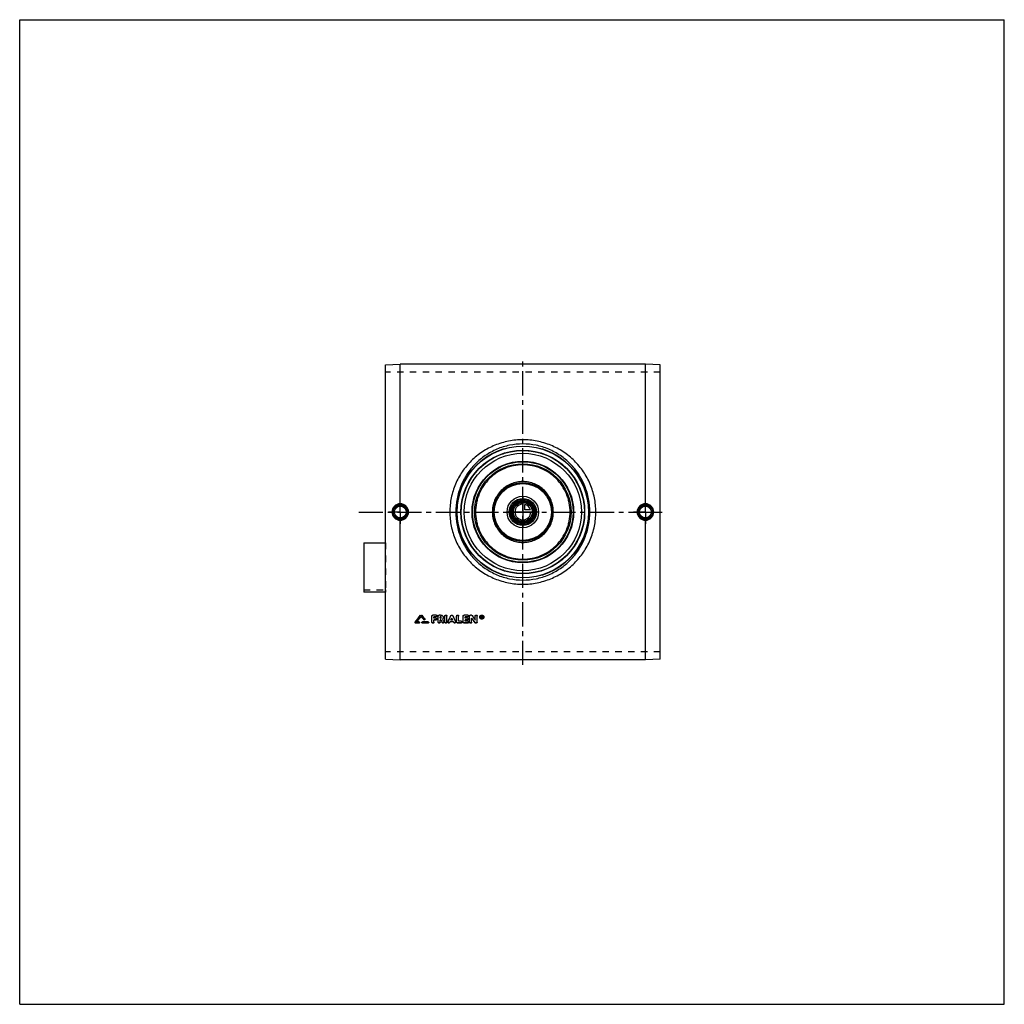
# Model space of a CAD drawing. Header units: millimetres. Extents: x 0 to 1000, y 0 to 1000.
import ezdxf

# ---------------------------------------------------------------- set-up
doc = ezdxf.new("R2010")
doc.units = ezdxf.units.MM
doc.header["$LTSCALE"] = 65.185185
doc.linetypes.add('CENTER', pattern=[0.6, 0.375, -0.075, 0.075, -0.075])
doc.linetypes.add('HIDDEN', pattern=[0.2, 0.1, -0.1])
doc.layers.get('0').update_dxf_attribs({"linetype": 'CONTINUOUS'})
for name, color, linetype in [('ACHSEN_S', 7, 'CONTINUOUS'), ('FASEN', 7, 'CONTINUOUS'), ('KOERPER', 7, 'CONTINUOUS'), ('KONST.EL_MIT_GEO', 7, 'CONTINUOUS'), ('KURVEN', 7, 'CONTINUOUS')]:
    doc.layers.add(name, color=color, linetype=linetype)

msp = doc.modelspace()

# ---------------------------------------------------------------- linework, layer by layer
at = {"color": 7, "linetype": 'Continuous'}
for p, q in [((0, 0), (0, 1000)), ((0, 1000), (1000, 1000)), ((1000, 0), (1000, 1000)), ((0, 0), (1000, 0))]:
    msp.add_line(p, q, dxfattribs=at)
at = {"layer": 'ACHSEN_S', "color": 2, "linetype": 'CENTER'}
for p, q in [((511, 344.7), (511, 655.3)), ((344.5, 500), (655.5, 500))]:
    msp.add_line(p, q, dxfattribs=at)
at = {"layer": 'FASEN', "color": 7, "linetype": 'Continuous'}
for p, q in [((371.5, 649.5), (386.5, 650.3)), ((635.5, 650.3), (386.5, 650.3)), ((650.5, 649.5), (635.5, 650.3)), ((371.5, 350.5), (371.5, 649.5)), ((650.5, 350.5), (650.5, 649.5)), ((371.5, 350.5), (386.5, 349.7)), ((650.5, 350.5), (635.5, 349.7)), ((635.5, 349.7), (386.5, 349.7))]:
    msp.add_line(p, q, dxfattribs=at)
for radius in [62.5, 59.6]:
    msp.add_circle((511, 500), radius, dxfattribs=at)
at = {"layer": 'KOERPER', "color": 8, "linetype": 'HIDDEN'}
for p, q in [((650.5, 642.1), (371.5, 642.1)), ((349.5, 421.1), (371.5, 421.1)), ((371.5, 421.1), (371.5, 418.6)), ((650.5, 357.9), (371.5, 357.9))]:
    msp.add_line(p, q, dxfattribs=at)
at = {"layer": 'KOERPER', "color": 2, "linetype": 'CENTER'}
for p, q in [((386.5, 500), (386.5, 512)), ((635.5, 500), (635.5, 512)), ((386.5, 500), (374.5, 500)), ((386.5, 500), (386.5, 488)), ((386.5, 500), (398.5, 500)), ((635.5, 500), (623.5, 500)), ((635.5, 500), (647.5, 500)), ((635.5, 500), (635.5, 488))]:
    msp.add_line(p, q, dxfattribs=at)
at = {"layer": 'KOERPER', "color": 7, "linetype": 'Continuous'}
msp.add_line((371.5, 418.6), (349.5, 418.6), dxfattribs=at)
msp.add_circle((511, 500), 11.7, dxfattribs=at)
at = {"layer": 'KONST.EL_MIT_GEO', "color": 7, "linetype": 'Continuous'}
for p, q in [((386.5, 508.4), (386.5, 650.3)), ((635.5, 508.4), (635.5, 650.3)), ((386.5, 349.7), (386.5, 491.6)), ((635.5, 349.7), (635.5, 491.6)), ((349.5, 468.7), (349.5, 418.6)), ((349.5, 468.7), (371.5, 468.7)), ((407.3, 395.1), (407.3, 395)), ((408.2, 395.1), (408.2, 395)), ((411.4, 391.2), (411.4, 391.1)), ((418.7, 388.1), (418.7, 394.3)), ((423, 395.3), (419.7, 395.3)), ((419.7, 395.3), (419.7, 395.2)), ((423, 395.2), (419.7, 395.2)), ((423, 393.4), (420.7, 393.4)), ((420.7, 392.1), (420.7, 393.4)), ((422.7, 392.2), (420.7, 392.2)), ((422.7, 392.1), (420.7, 392.1)), ((422.7, 390.3), (420.7, 390.3)), ((420.7, 388.1), (420.7, 390.3)), ((422.7, 392.2), (422.7, 392.1)), ((423, 395.3), (423, 395.2)), ((425, 388.1), (425, 394.3)), ((427.5, 395.3), (426, 395.3)), ((426, 395.3), (426, 395.2)), ((427.5, 395.2), (426, 395.2)), ((427.5, 393.4), (427, 393.4)), ((427, 392.1), (427, 393.4)), ((427.5, 392.2), (427, 392.2)), ((427.5, 392.1), (427, 392.1)), ((427.7, 390.3), (427, 390.3)), ((427, 388.1), (427, 390.3)), ((427.5, 395.3), (427.5, 395.2)), ((427.5, 392.2), (427.5, 392.1)), ((431.9, 388.1), (431.9, 394.3)), ((433.9, 388.1), (433.9, 394.3)), ((437.9, 394.8), (437.9, 394.7)), ((439.7, 390.3), (438, 390.3)), ((439.6, 390.4), (438.1, 390.4)), ((439.8, 394.8), (439.8, 394.7)), ((443.8, 388.1), (443.8, 394.3)), ((445.8, 389), (445.8, 394.3)), ((450.4, 388.1), (450.4, 394.3)), ((455.1, 395.3), (451.4, 395.3)), ((451.4, 395.3), (451.4, 395.2)), ((455.1, 395.2), (451.4, 395.2)), ((455.1, 393.4), (452.4, 393.4)), ((452.4, 392.1), (452.4, 393.4)), ((454.7, 392.2), (452.4, 392.2)), ((454.7, 392.1), (452.4, 392.1)), ((454.7, 390.3), (452.4, 390.3)), ((452.4, 389), (452.4, 390.3)), ((454.7, 392.2), (454.7, 392.1)), ((455.1, 395.3), (455.1, 395.2)), ((457, 388.1), (457, 394.3)), ((458.7, 395.3), (458, 395.3)), ((458, 395.3), (458, 395.2)), ((458.7, 395.2), (458, 395.2)), ((458.7, 395.3), (458.7, 395.2)), ((459, 388.1), (459, 392.1)), ((459.5, 394.9), (459.5, 394.8)), ((462.6, 390.3), (462.6, 394.3)), ((464.6, 388.1), (464.6, 394.3)), ((469.3, 394.4), (468.9, 394.4)), ((468.9, 392.2), (468.9, 394.4)), ((469.3, 394.3), (468.9, 394.3)), ((469.2, 392.2), (468.9, 392.2)), ((469.3, 394), (469.2, 394)), ((469.2, 393.4), (469.2, 394)), ((469.3, 393.5), (469.2, 393.5)), ((469.3, 393.4), (469.2, 393.4)), ((469.3, 393.1), (469.2, 393.1)), ((469.2, 392.2), (469.2, 393.1)), ((469.3, 394.4), (469.3, 394.3)), ((469.3, 393.5), (469.3, 393.4)), ((469.5, 393.6), (469.5, 393.8)), ((469.8, 392.2), (469.5, 392.2)), ((469.8, 392.3), (469.6, 393.2)), ((469.8, 393.6), (469.8, 393.8)), ((469.8, 392.3), (469.8, 392.2)), ((401.6, 388.2), (401.6, 388)), ((405.5, 387.2), (402.1, 387.2)), ((405.5, 388.2), (403.2, 388.2)), ((405.5, 388.4), (403.3, 388.4)), ((405.5, 388.4), (405.5, 388.2)), ((414.8, 388.4), (409, 388.4)), ((409, 388.4), (409, 388.2)), ((414.8, 388.2), (409, 388.2)), ((414.8, 387.2), (409, 387.2)), ((414.8, 388.4), (414.8, 388.2)), ((430.8, 388.6), (430.8, 388.5)), ((434.9, 388.6), (434.9, 388.5)), ((440.6, 388.5), (437.1, 388.5)), ((442.8, 388.6), (442.8, 388.5)), ((448.5, 387.2), (444.8, 387.2)), ((448.5, 389.1), (445.8, 389.1)), ((448.5, 389), (445.8, 389)), ((448.5, 389.1), (448.5, 389)), ((455.1, 387.2), (451.4, 387.2)), ((455.1, 389.1), (452.4, 389.1)), ((455.1, 389), (452.4, 389)), ((455.1, 389.1), (455.1, 389)), ((463.6, 387.2), (463, 387.2))]:
    msp.add_line(p, q, dxfattribs=at)
at = {"layer": 'KONST.EL_MIT_GEO', "color": 8, "linetype": 'HIDDEN'}
for p, q in [((371.5, 468.7), (371.5, 421.1)), ((407.8, 393.9), (407.8, 393.8)), ((410.5, 390.6), (410.5, 390.5)), ((411.5, 390.8), (411.5, 390.9)), ((418.7, 394.4), (418.7, 394.3)), ((423, 393.5), (420.7, 393.5)), ((420.7, 393.5), (420.7, 393.4)), ((422.7, 390.4), (420.7, 390.4)), ((420.7, 390.4), (420.7, 390.3)), ((422.7, 390.4), (422.7, 390.3)), ((423, 393.5), (423, 393.4)), ((423.7, 391.2), (423.7, 391.3)), ((424, 394.3), (424, 394.4)), ((425, 394.4), (425, 394.3)), ((427.5, 393.5), (427, 393.5)), ((427, 393.5), (427, 393.4)), ((427.7, 390.4), (427, 390.4)), ((427, 390.4), (427, 390.3)), ((427.5, 393.5), (427.5, 393.4)), ((427.7, 390.4), (427.7, 390.3)), ((428.2, 392.7), (428.2, 392.9)), ((429.5, 391.2), (429.5, 391.1)), ((429.5, 391.1), (429.5, 391.2)), ((429.5, 391.1), (429.5, 391.1)), ((430.2, 392.7), (430.2, 392.9)), ((431.9, 394.4), (431.9, 394.3)), ((433.9, 394.4), (433.9, 394.3)), ((438.1, 390.4), (438, 390.4)), ((438, 390.4), (438, 390.3)), ((438.9, 392.2), (438.9, 392)), ((439.7, 390.4), (439.6, 390.4)), ((439.7, 390.4), (439.7, 390.3)), ((443.8, 394.4), (443.8, 394.3)), ((445.8, 394.4), (445.8, 394.3)), ((450.4, 394.4), (450.4, 394.3)), ((455.1, 393.5), (452.4, 393.5)), ((452.4, 393.5), (452.4, 393.4)), ((454.7, 390.4), (452.4, 390.4)), ((452.4, 390.4), (452.4, 390.3)), ((454.7, 390.4), (454.7, 390.3)), ((455.1, 393.5), (455.1, 393.4)), ((455.7, 391.2), (455.7, 391.3)), ((456.1, 394.3), (456.1, 394.4)), ((457, 394.4), (457, 394.3)), ((459, 392.2), (459, 392.1)), ((462.6, 394.4), (462.6, 394.3)), ((464.6, 394.4), (464.6, 394.3)), ((467.2, 393.4), (467.2, 393.2)), ((467.7, 393.4), (467.7, 393.2)), ((469.2, 392.3), (468.9, 392.3)), ((469.3, 394.1), (469.2, 394.1)), ((469.2, 394.1), (469.2, 394)), ((469.3, 393.2), (469.2, 393.2)), ((469.2, 393.2), (469.2, 393.1)), ((469.3, 394.1), (469.3, 394)), ((469.3, 393.2), (469.3, 393.1)), ((469.5, 392.3), (469.3, 393.2)), ((469.5, 393.9), (469.5, 393.8)), ((469.8, 392.3), (469.5, 392.3)), ((469.5, 392.3), (469.5, 392.2)), ((469.6, 393.3), (469.6, 393.2)), ((469.6, 393.2), (469.6, 393.3)), ((469.8, 393.9), (469.8, 393.8)), ((471, 393.4), (471, 393.2)), ((471.5, 393.4), (471.5, 393.2)), ((401.5, 387.9), (401.5, 387.7)), ((405.5, 387.3), (402.1, 387.3)), ((402.1, 387.3), (402.1, 387.2)), ((403.3, 388.4), (403.2, 388.4)), ((403.2, 388.4), (403.2, 388.2)), ((405.5, 387.3), (405.5, 387.2)), ((406.1, 387.7), (406.1, 387.9)), ((408.4, 387.9), (408.4, 387.7)), ((414.8, 387.3), (409, 387.3)), ((409, 387.3), (409, 387.2)), ((414.8, 387.3), (414.8, 387.2)), ((415.4, 387.7), (415.4, 387.9)), ((429, 387.9), (429, 387.7)), ((430.9, 388.1), (430.9, 388.2)), ((434.9, 388.2), (434.9, 388.1)), ((440.6, 388.6), (437.1, 388.6)), ((437.1, 388.6), (437.1, 388.5)), ((440.6, 388.6), (440.6, 388.5)), ((442.8, 388.1), (442.8, 388.2)), ((448.5, 387.3), (444.8, 387.3)), ((444.8, 387.3), (444.8, 387.2)), ((448.5, 387.3), (448.5, 387.2)), ((449.4, 388.1), (449.4, 388.2)), ((455.1, 387.3), (451.4, 387.3)), ((451.4, 387.3), (451.4, 387.2)), ((455.1, 387.3), (455.1, 387.2)), ((456.1, 388.1), (456.1, 388.2)), ((462.1, 387.8), (462.1, 387.6)), ((463.6, 387.3), (463, 387.3)), ((463, 387.3), (463, 387.2)), ((463.6, 387.3), (463.6, 387.2))]:
    msp.add_line(p, q, dxfattribs=at)
at = {"layer": 'KONST.EL_MIT_GEO', "color": 7, "linetype": 'Continuous'}
for centre, radius in [((511, 500), 67), ((511, 500), 66.7), ((511, 500), 62.8), ((511, 500), 51.6), ((511, 500), 51.1), ((511, 500), 49), ((511, 500), 30), ((511, 500), 29), ((511, 500), 13.8), ((511, 500), 12.8), ((511, 500), 11.3), ((511, 500), 10.3), ((386.5, 500), 7.05), ((386.5, 500), 6.05), ((635.5, 500), 7.05), ((635.5, 500), 6.05)]:
    msp.add_circle(centre, radius, dxfattribs=at)
at = {"layer": 'KONST.EL_MIT_GEO', "color": 8, "linetype": 'HIDDEN'}
msp.add_circle((511, 500), 62.5, dxfattribs=at)
at = {"layer": 'KONST.EL_MIT_GEO', "color": 7, "linetype": 'Continuous'}
for centre, radius, start, end in [((386.5, 500), 7.43, 90.0285, 180.0296), ((386.5, 500), 7.43, 359.9702, 90.2674), ((635.5, 500), 7.43, 89.7326, 180.0298), ((635.5, 500), 7.43, 359.9704, 89.9715), ((386.5, 500), 7.43, 179.9704, 269.9715), ((386.5, 500), 7.43, 269.7326, 0.0298), ((635.5, 500), 7.43, 179.9702, 270.2674), ((635.5, 500), 7.43, 270.0285, 0.0296), ((-577.1, 1193.5), 1267.4, 320.55, 320.954), ((-578.5, 1193.6), 1268.6, 320.5827, 320.9867), ((-575.8, 1192.6), 1267, 320.595, 320.919), ((1395.8, 1196.3), 1272.9, 219.0815, 219.2743), ((1398.8, 1198.6), 1275.4, 219.0469, 219.2706), ((1400.2, 1198.6), 1276.6, 219.0142, 219.2379), ((1600.3, 994), 1318.9, 207.2417, 207.3681), ((1606.8, 996.2), 1323.7, 207.2056, 207.331), ((1604.3, 995.8), 1321.3, 207.2377, 207.3583), ((-787.8, 985.6), 1360.8, 333.9755, 334.265), ((-790.2, 985.9), 1363, 334.0019, 334.2911), ((1665.6, 985.6), 1360.8, 205.735, 206.0245), ((1667.9, 985.9), 1363, 205.7089, 205.9981), ((1484.2, 1096.7), 1243.9, 214.5025, 214.753), ((1495.8, 1104.1), 1255.8, 214.3872, 214.6361), ((1497.5, 1104.3), 1257.3, 214.356, 214.6048), ((469.1, 393.4), 1.35, 182.4406, 193.4186), ((469.3, 393.6), 0.278, 270.173, 275.6597), ((469.3, 393.8), 0.212, 0.2314, 13.2602), ((469.7, 393.4), 1.35, 346.5068, 357.593)]:
    msp.add_arc(centre, radius, start, end, dxfattribs=at)
at = {"layer": 'KONST.EL_MIT_GEO', "color": 8, "linetype": 'HIDDEN'}
for centre, radius, start, end in [((-574.4, 1192.5), 1265.9, 320.5623, 320.8863), ((1394.5, 1196.2), 1271.7, 219.1142, 219.307), ((1598.2, 993.8), 1316.8, 207.2689, 207.3954), ((427.7, 392.9), 0.585, 354.3711, 0.005), ((1482.5, 1096.6), 1242.5, 214.5337, 214.7843), ((469.1, 393.4), 1.41, 179.9935, 182.4328), ((469.3, 393.7), 0.21, 353.5212, 0.0414), ((469.6, 393.4), 1.41, 357.5966, 0.0065)]:
    msp.add_arc(centre, radius, start, end, dxfattribs=at)
at = {"layer": 'KONST.EL_MIT_GEO', "color": 7, "linetype": 'Continuous'}
for centre, start_param in [((469.5, 500), -4.30185), ((469.8, 500), -4.30227)]:
    msp.add_ellipse(centre, major_axis=(-52.2, 257.3), ratio=0.08924, start_param=start_param, end_param=-4.2981, dxfattribs=at)
for points, knots in [([(585.1, 500), (585.1, 502.4), (584.9, 507.3), (583.8, 514.5), (582, 521.5), (578.7, 530.6), (572.9, 541.2), (565.2, 550.5), (558, 556.9), (550.2, 562.6), (539.5, 568.2), (525.5, 572.4), (511, 573.9), (496.5, 572.4), (482.5, 568.2), (471.8, 562.6), (464, 556.9), (456.8, 550.5), (449.1, 541.2), (443.3, 530.6), (440, 521.5), (438.2, 514.5), (437.1, 507.3), (436.9, 502.4), (436.9, 500)], [0, 0, 0, 0, 0.03143, 0.06284, 0.0942, 0.12551, 0.18786, 0.25005, 0.28116, 0.3123, 0.37464, 0.43723, 0.5, 0.56277, 0.62536, 0.6877, 0.71884, 0.74995, 0.81214, 0.87449, 0.9058, 0.93716, 0.96857, 1, 1, 1, 1]), ([(579.2, 500), (579.2, 504.5), (578.5, 511.3), (576.3, 520.1), (573.3, 528.5), (568.1, 538.5), (561.1, 547.3), (554.5, 553.3), (547.4, 558.7), (537.5, 564.2), (524.5, 568.2), (511, 569.6), (497.5, 568.2), (484.5, 564.2), (474.6, 558.7), (467.5, 553.3), (460.9, 547.3), (453.9, 538.5), (448.7, 528.5), (445.7, 520.1), (443.5, 511.3), (442.8, 504.5), (442.8, 500)], [0, 0, 0, 0, 0.06284, 0.09423, 0.12556, 0.18791, 0.25005, 0.28114, 0.31225, 0.37456, 0.43717, 0.5, 0.56283, 0.62544, 0.68775, 0.71886, 0.74995, 0.81209, 0.87444, 0.90577, 0.93716, 1, 1, 1, 1]), ([(559, 500), (559, 503.1), (558.5, 507.9), (557, 513.9), (554.9, 519.9), (551.1, 526.8), (546.1, 532.9), (541.5, 537), (536.4, 540.8), (529.5, 544.5), (520.4, 547.2), (511, 548.1), (501.6, 547.2), (492.5, 544.5), (485.6, 540.8), (480.5, 537), (475.9, 532.9), (470.9, 526.8), (467.1, 519.9), (465, 513.9), (463.5, 507.9), (463, 503.1), (463, 500)], [0, 0, 0, 0, 0.06261, 0.09392, 0.12521, 0.18764, 0.25, 0.28121, 0.31243, 0.37486, 0.43739, 0.5, 0.56261, 0.62514, 0.68757, 0.71879, 0.75, 0.81236, 0.87479, 0.90608, 0.93739, 1, 1, 1, 1]), ([(542, 500), (542, 502), (541.6, 506.1), (539.8, 511.9), (536.9, 517.3), (533, 522), (528.3, 525.9), (522.9, 528.7), (517.1, 530.5), (511, 531.1), (504.9, 530.5), (499.1, 528.7), (493.7, 525.9), (489, 522), (485.1, 517.3), (482.2, 511.9), (480.4, 506.1), (480, 502), (480, 500)], [0, 0, 0, 0, 0.06255, 0.12507, 0.18755, 0.25, 0.31245, 0.37492, 0.43745, 0.5, 0.56255, 0.62508, 0.68755, 0.75, 0.81245, 0.87493, 0.93745, 1, 1, 1, 1]), ([(386.5, 508.4), (385.4, 508.4), (383.2, 507.9), (380.4, 506.1), (378.6, 503.3), (378.1, 501.1), (378.1, 500)], [0, 0, 0, 0, 0.24958, 0.49951, 0.74969, 1, 1, 1, 1]), ([(378.1, 500), (378.1, 498.9), (378.6, 496.7), (380.4, 493.9), (383.2, 492.1), (385.4, 491.6), (386.5, 491.6)], [0, 0, 0, 0, 0.25031, 0.50049, 0.75042, 1, 1, 1, 1]), ([(386.5, 508.4), (386.5, 508.3), (386.5, 508.1), (386.5, 507.9), (386.5, 507.7), (386.5, 507.6), (386.5, 507.5), (386.5, 507.5), (386.5, 507.4), (386.5, 507.4)], [0, 0, 0, 0, 0.37258, 0.54099, 0.68969, 0.81355, 0.90838, 0.97109, 1, 1, 1, 1]), ([(394.9, 500), (394.9, 501.1), (394.5, 503.3), (392.6, 506.1), (389.8, 508), (387.6, 508.4), (386.5, 508.4)], [0, 0, 0, 0, 0.25, 0.49998, 0.74998, 1, 1, 1, 1]), ([(386.5, 491.6), (387.6, 491.6), (389.8, 492), (392.6, 493.9), (394.5, 496.7), (394.9, 498.9), (394.9, 500)], [0, 0, 0, 0, 0.25002, 0.50002, 0.75, 1, 1, 1, 1]), ([(436.9, 500), (436.9, 497.6), (437.1, 492.7), (438.2, 485.5), (440, 478.5), (443.3, 469.4), (449.1, 458.8), (456.8, 449.5), (464, 443.1), (471.8, 437.4), (482.5, 431.8), (496.5, 427.6), (511, 426.1), (525.5, 427.6), (539.5, 431.8), (550.2, 437.4), (558, 443.1), (565.2, 449.5), (572.9, 458.8), (578.7, 469.4), (582, 478.5), (583.8, 485.5), (584.9, 492.7), (585.1, 497.6), (585.1, 500)], [0, 0, 0, 0, 0.03143, 0.06284, 0.0942, 0.12551, 0.18786, 0.25005, 0.28116, 0.3123, 0.37464, 0.43723, 0.5, 0.56277, 0.62536, 0.6877, 0.71884, 0.74995, 0.81214, 0.87449, 0.9058, 0.93716, 0.96857, 1, 1, 1, 1]), ([(442.8, 500), (442.8, 495.5), (443.5, 488.7), (445.7, 479.9), (448.7, 471.5), (453.9, 461.5), (460.9, 452.7), (467.5, 446.7), (474.6, 441.3), (484.5, 435.8), (497.5, 431.8), (511, 430.4), (524.5, 431.8), (537.5, 435.8), (547.4, 441.3), (554.5, 446.7), (561.1, 452.7), (568.1, 461.5), (573.3, 471.5), (576.3, 479.9), (578.5, 488.7), (579.2, 495.5), (579.2, 500)], [0, 0, 0, 0, 0.06284, 0.09423, 0.12556, 0.18791, 0.25005, 0.28114, 0.31225, 0.37456, 0.43717, 0.5, 0.56283, 0.62544, 0.68775, 0.71886, 0.74995, 0.81209, 0.87444, 0.90577, 0.93716, 1, 1, 1, 1]), ([(463, 500), (463, 496.9), (463.5, 492.1), (465, 486.1), (467.1, 480.1), (470.9, 473.2), (475.9, 467.1), (480.5, 463), (485.6, 459.2), (492.5, 455.5), (501.6, 452.8), (511, 451.9), (520.4, 452.8), (529.5, 455.5), (536.4, 459.2), (541.5, 463), (546.1, 467.1), (551.1, 473.2), (554.9, 480.1), (557, 486.1), (558.5, 492.1), (559, 496.9), (559, 500)], [0, 0, 0, 0, 0.06261, 0.09392, 0.12521, 0.18764, 0.25, 0.28121, 0.31243, 0.37486, 0.43739, 0.5, 0.56261, 0.62514, 0.68757, 0.71879, 0.75, 0.81236, 0.87479, 0.90608, 0.93739, 1, 1, 1, 1]), ([(480, 500), (480, 498), (480.4, 493.9), (482.2, 488.1), (485.1, 482.7), (489, 478), (493.7, 474.1), (499.1, 471.3), (504.9, 469.5), (511, 468.9), (517.1, 469.5), (522.9, 471.3), (528.3, 474.1), (533, 478), (536.9, 482.7), (539.8, 488.1), (541.6, 493.9), (542, 498), (542, 500)], [0, 0, 0, 0, 0.06255, 0.12507, 0.18755, 0.25, 0.31245, 0.37492, 0.43745, 0.5, 0.56255, 0.62508, 0.68755, 0.75, 0.81245, 0.87493, 0.93745, 1, 1, 1, 1]), ([(635.5, 508.4), (634.4, 508.4), (632.2, 508), (629.4, 506.1), (627.5, 503.3), (627.1, 501.1), (627.1, 500)], [0, 0, 0, 0, 0.25002, 0.50002, 0.75, 1, 1, 1, 1]), ([(627.1, 500), (627.1, 498.9), (627.5, 496.7), (629.4, 493.9), (632.2, 492), (634.4, 491.6), (635.5, 491.6)], [0, 0, 0, 0, 0.25, 0.49998, 0.74998, 1, 1, 1, 1]), ([(635.5, 508.4), (635.5, 508.3), (635.5, 508.1), (635.5, 507.9), (635.5, 507.7), (635.5, 507.6), (635.5, 507.5), (635.5, 507.5), (635.5, 507.4), (635.5, 507.4)], [0, 0, 0, 0, 0.37257, 0.54098, 0.68969, 0.81355, 0.90838, 0.97108, 1, 1, 1, 1]), ([(643.9, 500), (643.9, 501.1), (643.4, 503.3), (641.6, 506.1), (638.8, 507.9), (636.6, 508.4), (635.5, 508.4)], [0, 0, 0, 0, 0.25031, 0.50049, 0.75042, 1, 1, 1, 1]), ([(635.5, 491.6), (636.6, 491.6), (638.8, 492.1), (641.6, 493.9), (643.4, 496.7), (643.9, 498.9), (643.9, 500)], [0, 0, 0, 0, 0.24958, 0.49951, 0.74969, 1, 1, 1, 1]), ([(386.5, 491.6), (386.5, 491.7), (386.5, 491.9), (386.5, 492.1), (386.5, 492.3), (386.5, 492.4), (386.5, 492.5), (386.5, 492.5), (386.5, 492.6), (386.5, 492.6)], [0, 0, 0, 0, 0.37258, 0.54099, 0.6897, 0.81355, 0.90838, 0.97109, 1, 1, 1, 1]), ([(635.5, 491.6), (635.5, 491.7), (635.5, 491.9), (635.5, 492.1), (635.5, 492.3), (635.5, 492.4), (635.5, 492.5), (635.5, 492.5), (635.5, 492.6), (635.5, 492.6)], [0, 0, 0, 0, 0.37257, 0.54098, 0.68968, 0.81354, 0.90838, 0.97108, 1, 1, 1, 1]), ([(407.3, 395.1), (407.4, 395.2), (407.8, 395.4), (408.1, 395.2), (408.2, 395.1)], [0, 0, 0, 0, 0.49958, 1, 1, 1, 1]), ([(407.3, 395), (407.4, 395.1), (407.8, 395.3), (408.1, 395.1), (408.2, 395)], [0, 0, 0, 0, 0.50001, 1, 1, 1, 1]), ([(411.5, 390.8), (411.5, 390.7), (411.4, 390.5), (411.3, 390.4), (411.1, 390.3), (410.7, 390.3), (410.5, 390.4), (410.5, 390.5)], [0, 0, 0, 0, 0.23682, 0.36176, 0.4903, 0.74921, 1, 1, 1, 1]), ([(411.4, 391.2), (411.4, 391.2), (411.5, 391.1), (411.5, 391), (411.5, 390.9)], [0, 0, 0, 0, 0.26311, 1, 1, 1, 1]), ([(411.4, 391.1), (411.4, 391.1), (411.5, 391), (411.5, 390.9), (411.5, 390.8)], [0, 0, 0, 0, 0.25589, 1, 1, 1, 1]), ([(418.7, 394.4), (418.7, 394.5), (418.8, 394.8), (419, 395.1), (419.4, 395.3), (419.6, 395.3), (419.7, 395.3)], [0, 0, 0, 0, 0.23958, 0.48575, 0.73945, 1, 1, 1, 1]), ([(418.7, 394.3), (418.7, 394.4), (418.8, 394.6), (419, 394.9), (419.4, 395.1), (419.6, 395.2), (419.7, 395.2)], [0, 0, 0, 0, 0.23928, 0.48501, 0.7395, 1, 1, 1, 1]), ([(422.7, 392.2), (422.8, 392.2), (423.1, 392.2), (423.4, 392), (423.6, 391.7), (423.7, 391.4), (423.7, 391.3)], [0, 0, 0, 0, 0.26452, 0.51538, 0.76349, 1, 1, 1, 1]), ([(422.7, 392.1), (422.8, 392.1), (423.1, 392.1), (423.4, 391.9), (423.6, 391.6), (423.7, 391.3), (423.7, 391.2)], [0, 0, 0, 0, 0.26118, 0.51597, 0.76145, 1, 1, 1, 1]), ([(423.7, 391.2), (423.7, 391.1), (423.6, 390.8), (423.4, 390.5), (423.1, 390.4), (422.8, 390.3), (422.7, 390.3)], [0, 0, 0, 0, 0.23856, 0.4839, 0.73867, 1, 1, 1, 1]), ([(423, 395.3), (423.2, 395.3), (423.4, 395.3), (423.8, 395.1), (424, 394.8), (424, 394.5), (424, 394.4)], [0, 0, 0, 0, 0.26379, 0.51435, 0.76275, 1, 1, 1, 1]), ([(423, 395.2), (423.2, 395.2), (423.4, 395.1), (423.8, 394.9), (424, 394.6), (424, 394.4), (424, 394.3)], [0, 0, 0, 0, 0.2605, 0.51499, 0.76074, 1, 1, 1, 1]), ([(424, 394.3), (424, 394.2), (424, 393.9), (423.8, 393.6), (423.4, 393.4), (423.2, 393.4), (423, 393.4)], [0, 0, 0, 0, 0.23927, 0.48489, 0.73935, 1, 1, 1, 1]), ([(425, 394.4), (425, 394.5), (425.1, 394.8), (425.3, 395.1), (425.6, 395.3), (425.9, 395.3), (426, 395.3)], [0, 0, 0, 0, 0.23958, 0.48575, 0.73945, 1, 1, 1, 1]), ([(425, 394.3), (425, 394.4), (425.1, 394.6), (425.3, 394.9), (425.6, 395.1), (425.9, 395.2), (426, 395.2)], [0, 0, 0, 0, 0.23928, 0.48501, 0.7395, 1, 1, 1, 1]), ([(427.5, 395.3), (427.9, 395.3), (428.6, 395.2), (429.5, 394.7), (430.1, 393.8), (430.2, 393.2), (430.2, 392.9)], [0, 0, 0, 0, 0.26108, 0.51462, 0.76049, 1, 1, 1, 1]), ([(427.5, 395.2), (427.9, 395.2), (428.6, 395.1), (429.5, 394.5), (430.1, 393.7), (430.2, 393.1), (430.2, 392.7)], [0, 0, 0, 0, 0.2607, 0.51537, 0.7611, 1, 1, 1, 1]), ([(428.2, 392.7), (428.2, 392.8), (428.2, 393), (428, 393.3), (427.7, 393.4), (427.5, 393.4)], [0, 0, 0, 0, 0.241, 0.48873, 1, 1, 1, 1]), ([(427.5, 392.2), (427.7, 392.2), (428, 392.3), (428.2, 392.6), (428.2, 392.7), (428.2, 392.8)], [0, 0, 0, 0, 0.51038, 0.75812, 1, 1, 1, 1]), ([(427.5, 392.1), (427.7, 392.1), (428, 392.2), (428.2, 392.5), (428.2, 392.7), (428.2, 392.7)], [0, 0, 0, 0, 0.51136, 0.759, 1, 1, 1, 1]), ([(430.2, 392.7), (430.2, 392.4), (430.1, 391.8), (429.7, 391.3), (429.5, 391.1)], [0, 0, 0, 0, 0.49363, 1, 1, 1, 1]), ([(431.9, 394.4), (431.9, 394.5), (431.9, 394.8), (432.2, 395.2), (432.9, 395.4), (433.5, 395.2), (433.8, 394.8), (433.9, 394.5), (433.9, 394.4)], [0, 0, 0, 0, 0.12228, 0.24434, 0.49992, 0.75548, 0.87829, 1, 1, 1, 1]), ([(431.9, 394.3), (431.9, 394.4), (431.9, 394.6), (432.2, 395), (432.9, 395.3), (433.5, 395), (433.8, 394.6), (433.9, 394.4), (433.9, 394.3)], [0, 0, 0, 0, 0.12068, 0.24462, 0.5, 0.75537, 0.87932, 1, 1, 1, 1]), ([(437.9, 394.8), (438, 394.9), (438.3, 395.2), (438.9, 395.4), (439.4, 395.2), (439.7, 394.9), (439.8, 394.8)], [0, 0, 0, 0, 0.24588, 0.5007, 0.75409, 1, 1, 1, 1]), ([(437.9, 394.7), (438, 394.8), (438.3, 395.1), (438.9, 395.2), (439.4, 395.1), (439.7, 394.8), (439.8, 394.7)], [0, 0, 0, 0, 0.24446, 0.49999, 0.75553, 1, 1, 1, 1]), ([(443.8, 394.4), (443.8, 394.5), (443.9, 394.8), (444.2, 395.2), (444.8, 395.4), (445.5, 395.2), (445.8, 394.8), (445.8, 394.5), (445.8, 394.4)], [0, 0, 0, 0, 0.12228, 0.24434, 0.49992, 0.75548, 0.87829, 1, 1, 1, 1]), ([(443.8, 394.3), (443.8, 394.4), (443.9, 394.6), (444.2, 395), (444.8, 395.3), (445.5, 395), (445.8, 394.6), (445.8, 394.4), (445.8, 394.3)], [0, 0, 0, 0, 0.12068, 0.24462, 0.5, 0.75537, 0.87932, 1, 1, 1, 1]), ([(450.4, 394.4), (450.4, 394.5), (450.5, 394.8), (450.7, 395.1), (451, 395.3), (451.3, 395.3), (451.4, 395.3)], [0, 0, 0, 0, 0.23958, 0.48575, 0.73945, 1, 1, 1, 1]), ([(450.4, 394.3), (450.4, 394.4), (450.5, 394.6), (450.7, 394.9), (451, 395.1), (451.3, 395.2), (451.4, 395.2)], [0, 0, 0, 0, 0.23928, 0.48501, 0.7395, 1, 1, 1, 1]), ([(454.7, 392.2), (454.9, 392.2), (455.1, 392.2), (455.4, 392), (455.7, 391.7), (455.7, 391.4), (455.7, 391.3)], [0, 0, 0, 0, 0.26452, 0.51538, 0.76349, 1, 1, 1, 1]), ([(454.7, 392.1), (454.9, 392.1), (455.1, 392.1), (455.4, 391.9), (455.7, 391.6), (455.7, 391.3), (455.7, 391.2)], [0, 0, 0, 0, 0.26118, 0.51597, 0.76145, 1, 1, 1, 1]), ([(455.7, 391.2), (455.7, 391.1), (455.7, 390.8), (455.4, 390.5), (455.1, 390.4), (454.9, 390.3), (454.7, 390.3)], [0, 0, 0, 0, 0.23856, 0.4839, 0.73867, 1, 1, 1, 1]), ([(455.1, 395.3), (455.2, 395.3), (455.4, 395.3), (455.8, 395.1), (456, 394.8), (456.1, 394.5), (456.1, 394.4)], [0, 0, 0, 0, 0.26379, 0.51435, 0.76275, 1, 1, 1, 1]), ([(455.1, 395.2), (455.2, 395.2), (455.4, 395.1), (455.8, 394.9), (456, 394.6), (456.1, 394.4), (456.1, 394.3)], [0, 0, 0, 0, 0.2605, 0.51499, 0.76074, 1, 1, 1, 1]), ([(456.1, 394.3), (456.1, 394.2), (456, 393.9), (455.8, 393.6), (455.4, 393.4), (455.2, 393.4), (455.1, 393.4)], [0, 0, 0, 0, 0.23927, 0.48489, 0.73935, 1, 1, 1, 1]), ([(457, 394.4), (457, 394.5), (457.1, 394.8), (457.3, 395.1), (457.6, 395.3), (457.9, 395.3), (458, 395.3)], [0, 0, 0, 0, 0.23958, 0.48575, 0.73945, 1, 1, 1, 1]), ([(457, 394.3), (457, 394.4), (457.1, 394.6), (457.3, 394.9), (457.6, 395.1), (457.9, 395.2), (458, 395.2)], [0, 0, 0, 0, 0.23928, 0.48501, 0.7395, 1, 1, 1, 1]), ([(458.7, 395.3), (458.9, 395.3), (459.2, 395.2), (459.4, 395), (459.5, 394.9)], [0, 0, 0, 0, 0.50893, 1, 1, 1, 1]), ([(458.7, 395.2), (458.9, 395.2), (459.2, 395.1), (459.4, 394.9), (459.5, 394.8)], [0, 0, 0, 0, 0.50899, 1, 1, 1, 1]), ([(462.6, 394.4), (462.6, 394.5), (462.7, 394.8), (463, 395.2), (463.6, 395.4), (464.3, 395.2), (464.6, 394.8), (464.6, 394.5), (464.6, 394.4)], [0, 0, 0, 0, 0.12228, 0.24434, 0.49992, 0.75548, 0.87829, 1, 1, 1, 1]), ([(462.6, 394.3), (462.6, 394.4), (462.7, 394.6), (463, 395), (463.6, 395.3), (464.3, 395), (464.6, 394.6), (464.6, 394.4), (464.6, 394.3)], [0, 0, 0, 0, 0.12068, 0.24462, 0.5, 0.75537, 0.87932, 1, 1, 1, 1]), ([(467.2, 393.4), (467.2, 393.6), (467.3, 394.1), (467.8, 394.8), (468.5, 395.2), (469.4, 395.4), (470.2, 395.2), (470.9, 394.8), (471.4, 394.1), (471.5, 393.6), (471.5, 393.4)], [0, 0, 0, 0, 0.1203, 0.24233, 0.37004, 0.49997, 0.63027, 0.75765, 0.88007, 1, 1, 1, 1]), ([(467.2, 393.2), (467.2, 393.5), (467.3, 394), (467.8, 394.7), (468.5, 395.1), (469.4, 395.2), (470.2, 395.1), (470.9, 394.7), (471.4, 394), (471.5, 393.5), (471.5, 393.2)], [0, 0, 0, 0, 0.1195, 0.24237, 0.36968, 0.5, 0.63032, 0.75763, 0.8805, 1, 1, 1, 1]), ([(471.5, 393.2), (471.5, 393), (471.4, 392.5), (470.9, 391.8), (470.2, 391.4), (469.4, 391.2), (468.5, 391.4), (467.8, 391.8), (467.3, 392.5), (467.2, 393), (467.2, 393.2)], [0, 0, 0, 0, 0.11951, 0.24223, 0.36951, 0.5, 0.63048, 0.75777, 0.88049, 1, 1, 1, 1]), ([(471, 393.2), (471, 393.4), (470.9, 393.8), (470.5, 394.3), (470, 394.7), (469.4, 394.8), (468.7, 394.7), (468.2, 394.3), (467.8, 393.8), (467.7, 393.4), (467.7, 393.2)], [0, 0, 0, 0, 0.1195, 0.24235, 0.36966, 0.50001, 0.63035, 0.75766, 0.8805, 1, 1, 1, 1]), ([(467.7, 393.2), (467.7, 393), (467.8, 392.6), (468.2, 392.1), (468.7, 391.8), (469.4, 391.7), (470, 391.8), (470.5, 392.1), (470.9, 392.6), (471, 393), (471, 393.2)], [0, 0, 0, 0, 0.11951, 0.24224, 0.36954, 0.50001, 0.63047, 0.75776, 0.88049, 1, 1, 1, 1]), ([(467.7, 393), (467.8, 392.9), (467.9, 392.5), (468.4, 392), (469.4, 391.7), (470.3, 392), (470.8, 392.5), (470.9, 392.9), (471, 393)], [0, 0, 0, 0, 0.12179, 0.24435, 0.50037, 0.75597, 0.87861, 1, 1, 1, 1]), ([(469.3, 394.4), (469.4, 394.4), (469.6, 394.3), (469.8, 394.1), (469.8, 394), (469.8, 393.9)], [0, 0, 0, 0, 0.51027, 0.75771, 1, 1, 1, 1]), ([(469.3, 394.3), (469.4, 394.3), (469.6, 394.2), (469.8, 394), (469.8, 393.8), (469.8, 393.8)], [0, 0, 0, 0, 0.51093, 0.75875, 1, 1, 1, 1]), ([(469.5, 393.8), (469.5, 393.9), (469.4, 394), (469.3, 394), (469.3, 394)], [0, 0, 0, 0, 0.48602, 1, 1, 1, 1]), ([(469.3, 393.4), (469.4, 393.4), (469.5, 393.4), (469.5, 393.5), (469.5, 393.6)], [0, 0, 0, 0, 0.51574, 1, 1, 1, 1]), ([(469.3, 393.5), (469.3, 393.5), (469.3, 393.5), (469.4, 393.5), (469.4, 393.5)], [0, 0, 0, 0, 0.26005, 1, 1, 1, 1]), ([(469.4, 393.5), (469.4, 393.5), (469.5, 393.6), (469.5, 393.6), (469.5, 393.7)], [0, 0, 0, 0, 0.26099, 1, 1, 1, 1]), ([(469.8, 393.6), (469.8, 393.5), (469.8, 393.3), (469.7, 393.2), (469.6, 393.2)], [0, 0, 0, 0, 0.49085, 1, 1, 1, 1]), ([(401.5, 387.9), (401.5, 387.9), (401.5, 388), (401.6, 388.1), (401.6, 388.2)], [0, 0, 0, 0, 0.24309, 1, 1, 1, 1]), ([(401.5, 387.7), (401.5, 387.8), (401.5, 387.9), (401.6, 388), (401.6, 388)], [0, 0, 0, 0, 0.74376, 1, 1, 1, 1]), ([(402.1, 387.2), (401.9, 387.2), (401.7, 387.3), (401.5, 387.5), (401.5, 387.7), (401.5, 387.7)], [0, 0, 0, 0, 0.51309, 0.76024, 1, 1, 1, 1]), ([(405.5, 388.4), (405.7, 388.4), (405.9, 388.3), (406.1, 388.1), (406.1, 387.9), (406.1, 387.9)], [0, 0, 0, 0, 0.51145, 0.76244, 1, 1, 1, 1]), ([(405.5, 388.2), (405.7, 388.2), (405.9, 388.2), (406.1, 387.9), (406.1, 387.8), (406.1, 387.7)], [0, 0, 0, 0, 0.51296, 0.76023, 1, 1, 1, 1]), ([(406.1, 387.7), (406.1, 387.7), (406.1, 387.5), (405.9, 387.3), (405.7, 387.2), (405.5, 387.2)], [0, 0, 0, 0, 0.2398, 0.48698, 1, 1, 1, 1]), ([(408.4, 387.9), (408.4, 387.9), (408.5, 388.1), (408.6, 388.3), (408.9, 388.4), (409, 388.4)], [0, 0, 0, 0, 0.2391, 0.48819, 1, 1, 1, 1]), ([(408.4, 387.7), (408.4, 387.8), (408.5, 387.9), (408.6, 388.2), (408.9, 388.2), (409, 388.2)], [0, 0, 0, 0, 0.2398, 0.48707, 1, 1, 1, 1]), ([(409, 387.2), (408.9, 387.2), (408.6, 387.3), (408.5, 387.5), (408.4, 387.7), (408.4, 387.7)], [0, 0, 0, 0, 0.51305, 0.76022, 1, 1, 1, 1]), ([(414.8, 388.4), (414.9, 388.4), (415.2, 388.3), (415.3, 388.1), (415.4, 387.9), (415.4, 387.9)], [0, 0, 0, 0, 0.51145, 0.76244, 1, 1, 1, 1]), ([(414.8, 388.2), (414.9, 388.2), (415.2, 388.2), (415.3, 387.9), (415.4, 387.8), (415.4, 387.7)], [0, 0, 0, 0, 0.51296, 0.76023, 1, 1, 1, 1]), ([(415.4, 387.7), (415.4, 387.7), (415.3, 387.5), (415.2, 387.3), (414.9, 387.2), (414.8, 387.2)], [0, 0, 0, 0, 0.2398, 0.48698, 1, 1, 1, 1]), ([(420.7, 388.1), (420.7, 388), (420.7, 387.7), (420.4, 387.3), (419.7, 387.1), (419.1, 387.3), (418.8, 387.7), (418.7, 388), (418.7, 388.1)], [0, 0, 0, 0, 0.11993, 0.2435, 0.5, 0.7565, 0.88007, 1, 1, 1, 1]), ([(427, 388.1), (427, 388), (426.9, 387.7), (426.6, 387.3), (426, 387.1), (425.4, 387.3), (425.1, 387.7), (425, 388), (425, 388.1)], [0, 0, 0, 0, 0.11993, 0.2435, 0.5, 0.7565, 0.88007, 1, 1, 1, 1]), ([(430.9, 388.1), (430.9, 388), (430.9, 387.8), (430.6, 387.4), (430.1, 387.2), (429.5, 387.2), (429.1, 387.5), (429, 387.7)], [0, 0, 0, 0, 0.11904, 0.24089, 0.49371, 0.75319, 1, 1, 1, 1]), ([(430.8, 388.6), (430.8, 388.6), (430.9, 388.5), (430.9, 388.3), (430.9, 388.2)], [0, 0, 0, 0, 0.25613, 1, 1, 1, 1]), ([(433.9, 388.1), (433.9, 388), (433.8, 387.7), (433.5, 387.3), (432.9, 387.1), (432.2, 387.3), (431.9, 387.7), (431.9, 388), (431.9, 388.1)], [0, 0, 0, 0, 0.11993, 0.2435, 0.5, 0.7565, 0.88007, 1, 1, 1, 1]), ([(434.9, 388.2), (434.9, 388.3), (434.9, 388.4), (434.9, 388.6), (434.9, 388.6)], [0, 0, 0, 0, 0.74627, 1, 1, 1, 1]), ([(436.8, 387.7), (436.7, 387.5), (436.3, 387.2), (435.6, 387.2), (435.1, 387.4), (434.9, 387.8), (434.9, 388), (434.9, 388.1)], [0, 0, 0, 0, 0.24646, 0.50593, 0.75897, 0.8809, 1, 1, 1, 1]), ([(442.8, 388.1), (442.8, 388), (442.8, 387.8), (442.6, 387.4), (442.1, 387.2), (441.4, 387.2), (441, 387.5), (440.9, 387.7)], [0, 0, 0, 0, 0.1191, 0.24104, 0.49409, 0.75357, 1, 1, 1, 1]), ([(442.8, 388.6), (442.8, 388.6), (442.8, 388.4), (442.8, 388.3), (442.8, 388.2)], [0, 0, 0, 0, 0.25585, 1, 1, 1, 1]), ([(444.8, 387.2), (444.7, 387.2), (444.4, 387.3), (444.1, 387.4), (443.9, 387.7), (443.8, 388), (443.8, 388.1)], [0, 0, 0, 0, 0.26207, 0.51716, 0.76219, 1, 1, 1, 1]), ([(448.5, 389.1), (448.6, 389.1), (448.8, 389.1), (449.2, 388.9), (449.4, 388.6), (449.4, 388.3), (449.4, 388.2)], [0, 0, 0, 0, 0.26527, 0.51644, 0.76425, 1, 1, 1, 1]), ([(448.5, 389), (448.6, 389), (448.8, 388.9), (449.2, 388.8), (449.4, 388.5), (449.4, 388.2), (449.4, 388.1)], [0, 0, 0, 0, 0.26189, 0.517, 0.76219, 1, 1, 1, 1]), ([(449.4, 388.1), (449.4, 388), (449.4, 387.7), (449.2, 387.4), (448.8, 387.3), (448.6, 387.2), (448.5, 387.2)], [0, 0, 0, 0, 0.23782, 0.48287, 0.73795, 1, 1, 1, 1]), ([(451.4, 387.2), (451.3, 387.2), (451, 387.3), (450.7, 387.4), (450.5, 387.7), (450.4, 388), (450.4, 388.1)], [0, 0, 0, 0, 0.26207, 0.51716, 0.76219, 1, 1, 1, 1]), ([(455.1, 389.1), (455.2, 389.1), (455.4, 389.1), (455.8, 388.9), (456, 388.6), (456.1, 388.3), (456.1, 388.2)], [0, 0, 0, 0, 0.26527, 0.51644, 0.76425, 1, 1, 1, 1]), ([(455.1, 389), (455.2, 389), (455.4, 388.9), (455.8, 388.8), (456, 388.5), (456.1, 388.2), (456.1, 388.1)], [0, 0, 0, 0, 0.26189, 0.517, 0.76219, 1, 1, 1, 1]), ([(456.1, 388.1), (456.1, 388), (456, 387.7), (455.8, 387.4), (455.4, 387.3), (455.2, 387.2), (455.1, 387.2)], [0, 0, 0, 0, 0.23782, 0.48287, 0.73795, 1, 1, 1, 1]), ([(459, 388.1), (459, 388), (459, 387.7), (458.7, 387.3), (458, 387.1), (457.4, 387.3), (457.1, 387.7), (457, 388), (457, 388.1)], [0, 0, 0, 0, 0.11993, 0.2435, 0.5, 0.7565, 0.88007, 1, 1, 1, 1]), ([(463, 387.2), (462.8, 387.2), (462.5, 387.3), (462.2, 387.5), (462.1, 387.6)], [0, 0, 0, 0, 0.51037, 1, 1, 1, 1]), ([(464.6, 388.1), (464.6, 388), (464.6, 387.7), (464.3, 387.4), (464, 387.3), (463.7, 387.2), (463.6, 387.2)], [0, 0, 0, 0, 0.23783, 0.48287, 0.73795, 1, 1, 1, 1])]:
    msp.add_open_spline(points, degree=3, knots=knots, dxfattribs=at)
at = {"layer": 'KONST.EL_MIT_GEO', "color": 8, "linetype": 'HIDDEN'}
for points, knots in [([(411.5, 390.9), (411.5, 390.8), (411.4, 390.6), (411.1, 390.4), (410.7, 390.4), (410.5, 390.5), (410.5, 390.6)], [0, 0, 0, 0, 0.23883, 0.48737, 0.74702, 1, 1, 1, 1]), ([(423.7, 391.3), (423.7, 391.2), (423.6, 391), (423.4, 390.7), (423.1, 390.5), (422.8, 390.4), (422.7, 390.4)], [0, 0, 0, 0, 0.23855, 0.48428, 0.73664, 1, 1, 1, 1]), ([(424, 394.4), (424, 394.3), (424, 394), (423.8, 393.8), (423.4, 393.6), (423.2, 393.5), (423, 393.5)], [0, 0, 0, 0, 0.23929, 0.48532, 0.73738, 1, 1, 1, 1]), ([(428.2, 392.9), (428.2, 393), (428.2, 393.1), (428, 393.4), (427.7, 393.5), (427.5, 393.5)], [0, 0, 0, 0, 0.239, 0.48993, 1, 1, 1, 1]), ([(430.2, 392.9), (430.2, 392.6), (430.1, 391.9), (429.7, 391.4), (429.5, 391.2)], [0, 0, 0, 0, 0.49208, 1, 1, 1, 1]), ([(455.7, 391.3), (455.7, 391.2), (455.7, 391), (455.4, 390.7), (455.1, 390.5), (454.9, 390.4), (454.7, 390.4)], [0, 0, 0, 0, 0.23855, 0.48428, 0.73664, 1, 1, 1, 1]), ([(456.1, 394.4), (456.1, 394.3), (456, 394), (455.8, 393.8), (455.4, 393.6), (455.2, 393.5), (455.1, 393.5)], [0, 0, 0, 0, 0.23929, 0.48532, 0.73738, 1, 1, 1, 1]), ([(471.5, 393.4), (471.5, 393.1), (471.4, 392.6), (470.9, 391.9), (470.2, 391.5), (469.4, 391.4), (468.5, 391.5), (467.8, 391.9), (467.3, 392.6), (467.2, 393.1), (467.2, 393.4)], [0, 0, 0, 0, 0.1203, 0.24219, 0.36987, 0.49997, 0.63044, 0.7578, 0.88007, 1, 1, 1, 1]), ([(471, 393.4), (471, 393.6), (470.9, 394), (470.5, 394.5), (470, 394.8), (469.4, 394.9), (468.7, 394.8), (468.2, 394.5), (467.8, 394), (467.7, 393.6), (467.7, 393.4)], [0, 0, 0, 0, 0.12006, 0.24226, 0.36969, 0.50008, 0.62972, 0.75776, 0.87942, 1, 1, 1, 1]), ([(469.5, 393.9), (469.5, 393.9), (469.5, 394.1), (469.3, 394.1), (469.3, 394.1)], [0, 0, 0, 0, 0.48231, 1, 1, 1, 1]), ([(469.8, 393.7), (469.8, 393.6), (469.8, 393.5), (469.7, 393.3), (469.6, 393.3)], [0, 0, 0, 0, 0.48841, 1, 1, 1, 1]), ([(402.1, 387.3), (401.9, 387.3), (401.7, 387.4), (401.5, 387.7), (401.5, 387.8), (401.5, 387.9)], [0, 0, 0, 0, 0.51151, 0.76252, 1, 1, 1, 1]), ([(406.1, 387.9), (406.1, 387.8), (406.1, 387.7), (405.9, 387.4), (405.7, 387.3), (405.5, 387.3)], [0, 0, 0, 0, 0.2391, 0.4881, 1, 1, 1, 1]), ([(409, 387.3), (408.9, 387.3), (408.6, 387.4), (408.5, 387.7), (408.4, 387.8), (408.4, 387.9)], [0, 0, 0, 0, 0.51154, 0.76244, 1, 1, 1, 1]), ([(415.4, 387.9), (415.4, 387.8), (415.3, 387.7), (415.2, 387.4), (414.9, 387.3), (414.8, 387.3)], [0, 0, 0, 0, 0.2391, 0.4881, 1, 1, 1, 1]), ([(420.7, 388.2), (420.7, 388.1), (420.7, 387.9), (420.4, 387.6), (420.1, 387.4), (419.7, 387.3), (419.4, 387.4), (419, 387.6), (418.8, 387.9), (418.7, 388.1), (418.7, 388.2)], [0, 0, 0, 0, 0.12045, 0.2411, 0.37003, 0.49993, 0.63096, 0.75873, 0.88012, 1, 1, 1, 1]), ([(427, 388.2), (427, 388.1), (426.9, 387.9), (426.7, 387.6), (426.4, 387.4), (426, 387.3), (425.6, 387.4), (425.3, 387.6), (425.1, 387.9), (425, 388.1), (425, 388.2)], [0, 0, 0, 0, 0.12045, 0.2411, 0.37003, 0.49993, 0.63096, 0.75873, 0.88012, 1, 1, 1, 1]), ([(430.9, 388.2), (430.9, 388.1), (430.9, 387.9), (430.6, 387.6), (430.1, 387.3), (429.5, 387.4), (429.1, 387.7), (429, 387.9)], [0, 0, 0, 0, 0.11709, 0.24029, 0.49199, 0.75213, 1, 1, 1, 1]), ([(433.9, 388.2), (433.9, 388.1), (433.8, 387.9), (433.6, 387.6), (433.3, 387.4), (432.9, 387.3), (432.5, 387.4), (432.2, 387.6), (431.9, 387.9), (431.9, 388.1), (431.9, 388.2)], [0, 0, 0, 0, 0.12045, 0.2411, 0.37003, 0.49993, 0.63096, 0.75873, 0.88012, 1, 1, 1, 1]), ([(436.8, 387.9), (436.7, 387.7), (436.3, 387.4), (435.6, 387.3), (435.1, 387.6), (434.9, 387.9), (434.9, 388.1), (434.9, 388.2)], [0, 0, 0, 0, 0.24692, 0.50768, 0.76024, 0.88193, 1, 1, 1, 1]), ([(442.8, 388.2), (442.8, 388.1), (442.8, 387.9), (442.6, 387.6), (442.1, 387.3), (441.4, 387.4), (441, 387.7), (440.9, 387.9)], [0, 0, 0, 0, 0.11726, 0.24039, 0.49243, 0.7526, 1, 1, 1, 1]), ([(444.8, 387.3), (444.7, 387.3), (444.4, 387.4), (444.1, 387.6), (443.9, 387.9), (443.8, 388.1), (443.8, 388.2)], [0, 0, 0, 0, 0.26232, 0.51779, 0.76206, 1, 1, 1, 1]), ([(449.4, 388.2), (449.4, 388.1), (449.4, 387.9), (449.2, 387.6), (448.8, 387.4), (448.6, 387.3), (448.5, 387.3)], [0, 0, 0, 0, 0.23778, 0.48322, 0.73589, 1, 1, 1, 1]), ([(451.4, 387.3), (451.3, 387.3), (451, 387.4), (450.7, 387.6), (450.5, 387.9), (450.4, 388.1), (450.4, 388.2)], [0, 0, 0, 0, 0.26232, 0.51779, 0.76206, 1, 1, 1, 1]), ([(456.1, 388.2), (456.1, 388.1), (456, 387.9), (455.8, 387.6), (455.4, 387.4), (455.2, 387.3), (455.1, 387.3)], [0, 0, 0, 0, 0.23778, 0.48322, 0.73589, 1, 1, 1, 1]), ([(459, 388.2), (459, 388.1), (459, 387.9), (458.7, 387.6), (458.4, 387.4), (458, 387.3), (457.6, 387.4), (457.3, 387.6), (457.1, 387.9), (457, 388.1), (457, 388.2)], [0, 0, 0, 0, 0.12045, 0.2411, 0.37003, 0.49993, 0.63096, 0.75873, 0.88012, 1, 1, 1, 1]), ([(463, 387.3), (462.8, 387.3), (462.5, 387.4), (462.2, 387.6), (462.1, 387.8)], [0, 0, 0, 0, 0.51038, 1, 1, 1, 1]), ([(464.6, 388.2), (464.6, 388.1), (464.6, 387.9), (464.3, 387.6), (464, 387.4), (463.7, 387.3), (463.6, 387.3)], [0, 0, 0, 0, 0.23805, 0.48349, 0.7378, 1, 1, 1, 1])]:
    msp.add_open_spline(points, degree=3, knots=knots, dxfattribs=at)
for points in [[(438, 390.4), (438.3, 391), (438.6, 391.6), (438.9, 392.2)], [(439.7, 390.4), (439.4, 391), (439.1, 391.6), (438.9, 392.2)], [(436.8, 387.9), (436.9, 388.1), (437, 388.4), (437.1, 388.6)], [(436.8, 387.9), (436.8, 387.8), (436.8, 387.8), (436.8, 387.7)], [(440.9, 387.9), (440.8, 388.1), (440.7, 388.4), (440.6, 388.6)], [(440.9, 387.9), (440.9, 387.8), (440.9, 387.8), (440.9, 387.7)]]:
    msp.add_open_spline(points, degree=3, dxfattribs=at)
at = {"layer": 'KONST.EL_MIT_GEO', "color": 7, "linetype": 'Continuous'}
for points in [[(438, 390.3), (438.3, 390.9), (438.6, 391.5), (438.9, 392)], [(439.7, 390.3), (439.4, 390.9), (439.1, 391.5), (438.9, 392)], [(430.8, 388.5), (430.9, 388.4), (430.9, 388.2), (430.9, 388.1)], [(434.9, 388.1), (434.9, 388.2), (434.9, 388.3), (434.9, 388.5)], [(436.8, 387.7), (436.9, 388), (437, 388.3), (437.1, 388.5)], [(440.9, 387.7), (440.8, 388), (440.7, 388.3), (440.6, 388.5)], [(442.8, 388.5), (442.8, 388.3), (442.8, 388.2), (442.8, 388.1)]]:
    msp.add_open_spline(points, degree=3, dxfattribs=at)
at = {"layer": 'KURVEN', "color": 40, "linetype": 'Continuous'}
for p, q in [((511, 516), (511, 484)), ((527, 500), (495, 500)), ((513.2, 502.2), (513.2, 507.7)), ((518.7, 502.2), (513.2, 502.2))]:
    msp.add_line(p, q, dxfattribs=at)
for radius in [16, 12.8, 9.6]:
    msp.add_circle((511, 500), radius, dxfattribs=at)
for start, end in [(90, 360), (15.962, 74.038)]:
    msp.add_arc((511, 500), 8, start, end, dxfattribs=at)

doc.saveas('drawing.dxf')
